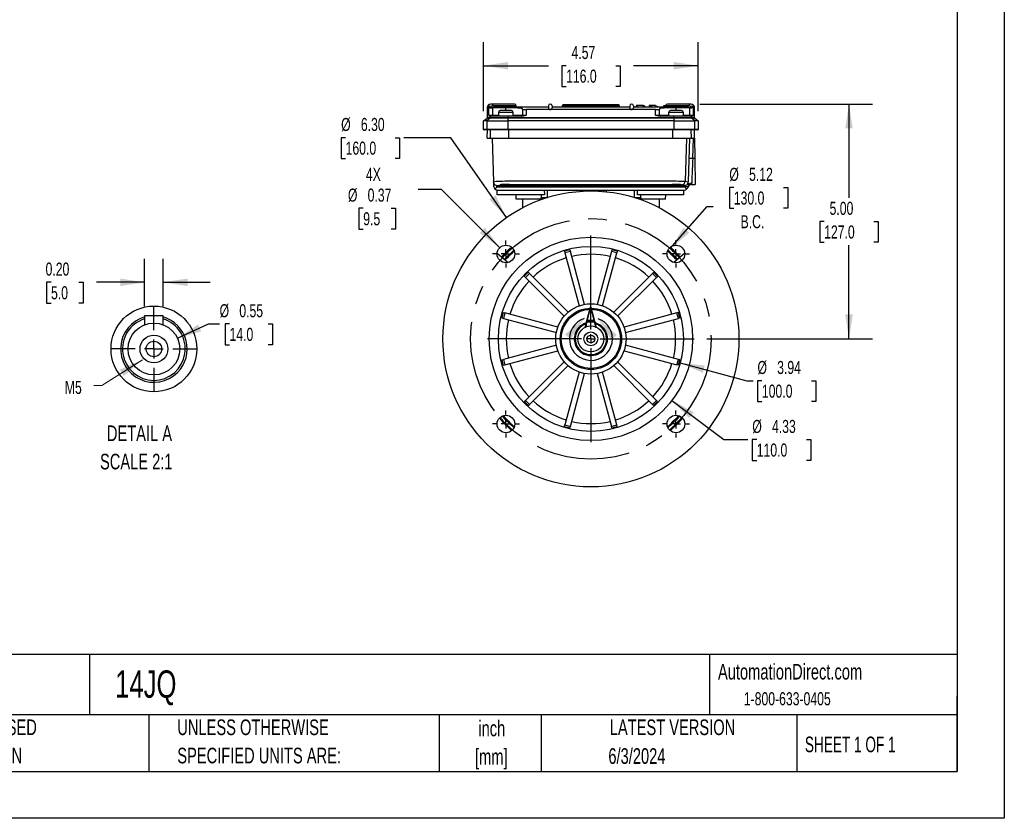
# Model space of a CAD drawing. Header units: inches. Extents: x 0 to 44, y 0 to 34.
# Tile 9 of 19: x 23 to 44, y 0 to 17. Entities that reach past the tile are written whole.
import ezdxf

# ---------------------------------------------------------------- set-up
doc = ezdxf.new("R2010")
doc.units = ezdxf.units.IN
doc.header["$LTSCALE"] = 4
doc.header["$MEASUREMENT"] = 0
doc.linetypes.add('CENTERX2', pattern=[0.8, 0.5, -0.1, 0.1, -0.1])
doc.layers.add('CENTER', color=40, linetype='CENTERX2')
doc.layers.add('SLD-DEFPOINTS', color=7, linetype='Continuous')
doc.layers.add('DIMENSIONS', color=140, linetype='Continuous', lineweight=25)
doc.layers.add('TEXT', color=140, linetype='Continuous', lineweight=25)
doc.styles.add('SLDTEXTSTYLE0', font='TXT', dxfattribs={"width": 0.7})
doc.styles.add('SLDTEXTSTYLE1', font='TXT', dxfattribs={"width": 0.65})
doc.dimstyles.new('SLDDIMSTYLE1', dxfattribs={"dimtxt": 0.277778, "dimasz": 0.52, "dimexe": 0, "dimexo": 0.0625, "dimgap": 0.069444, "dimtad": 0, "dimtih": 1, "dimtoh": 1, "dimrnd": 1e-09, "dimzin": 12, "dimdsep": 46, "dimtxsty": 'SLDTEXTSTYLE0', "dimsah": 1, "dimcen": 0.09, "dimadec": 0, "dimazin": 3, "dimtfac": 1, "dimtofl": 0, "dimtmove": 0, "dimatfit": 3, "dimfxl": 0, "dimfrac": 2, "dimtolj": 1, "dimtzin": 12, "dimarcsym": 0})
doc.dimstyles.new('SLDDIMSTYLE10', dxfattribs={"dimtxt": 0.277778, "dimasz": 0.52, "dimexe": 0, "dimexo": 0.0625, "dimgap": 0.069444, "dimtad": 0, "dimtih": 1, "dimtoh": 1, "dimlfac": 0.5, "dimrnd": 1e-09, "dimdsep": 46, "dimtxsty": 'SLDTEXTSTYLE0', "dimsah": 1, "dimcen": 0, "dimadec": 0, "dimazin": 2, "dimtfac": 1, "dimtofl": 0, "dimtmove": 0, "dimatfit": 3, "dimfxl": 0, "dimfrac": 2, "dimtolj": 1, "dimtzin": 12, "dimarcsym": 0})
doc.dimstyles.new('SLDDIMSTYLE4', dxfattribs={"dimtxt": 0.277778, "dimasz": 0.52, "dimexe": 0, "dimexo": 0.0625, "dimgap": 0.069444, "dimtad": 0, "dimtih": 1, "dimtoh": 1, "dimrnd": 1e-09, "dimzin": 12, "dimdsep": 46, "dimtxsty": 'SLDTEXTSTYLE0', "dimsah": 1, "dimcen": 0, "dimadec": 0, "dimazin": 3, "dimtfac": 1, "dimtofl": 0, "dimtmove": 0, "dimatfit": 3, "dimfxl": 0, "dimfrac": 2, "dimtolj": 1, "dimtzin": 12, "dimarcsym": 0})
doc.dimstyles.new('SLDDIMSTYLE5', dxfattribs={"dimtxt": 0.277778, "dimasz": 0.52, "dimexe": 0, "dimexo": 0.0625, "dimgap": 0.069444, "dimtad": 0, "dimtih": 1, "dimtoh": 1, "dimrnd": 1e-09, "dimzin": 4, "dimdsep": 46, "dimtxsty": 'SLDTEXTSTYLE0', "dimsah": 1, "dimcen": 0.09, "dimadec": 0, "dimazin": 1, "dimtfac": 1, "dimtofl": 0, "dimtmove": 0, "dimatfit": 3, "dimfxl": 0, "dimfrac": 2, "dimtolj": 1, "dimtzin": 12, "dimarcsym": 0})
doc.dimstyles.new('SLDDIMSTYLE6', dxfattribs={"dimtxt": 0.277778, "dimasz": 0.52, "dimexe": 0, "dimexo": 0.0625, "dimgap": 0.069444, "dimtad": 0, "dimtih": 1, "dimtoh": 1, "dimrnd": 1e-09, "dimzin": 12, "dimdsep": 46, "dimtxsty": 'SLDTEXTSTYLE0', "dimsah": 1, "dimcen": 0, "dimadec": 0, "dimazin": 3, "dimtfac": 1, "dimtofl": 0, "dimtmove": 0, "dimatfit": 3, "dimfxl": 0, "dimfrac": 2, "dimtolj": 1, "dimtzin": 12, "dimarcsym": 0})
doc.dimstyles.new('SLDDIMSTYLE7', dxfattribs={"dimtxt": 0.277778, "dimasz": 0.52, "dimexe": 0, "dimexo": 0.0625, "dimgap": 0.069444, "dimtad": 0, "dimtih": 1, "dimtoh": 1, "dimrnd": 1e-09, "dimzin": 4, "dimdsep": 46, "dimtxsty": 'SLDTEXTSTYLE0', "dimsah": 1, "dimcen": 0, "dimadec": 0, "dimazin": 1, "dimtfac": 1, "dimtofl": 0, "dimtmove": 0, "dimatfit": 3, "dimfxl": 0, "dimfrac": 2, "dimtolj": 1, "dimtzin": 12, "dimarcsym": 0})
doc.dimstyles.new('SLDDIMSTYLE8', dxfattribs={"dimtxt": 0.277778, "dimasz": 0.52, "dimexe": 0, "dimexo": 0.0625, "dimgap": 0.069444, "dimtad": 0, "dimtih": 1, "dimtoh": 1, "dimrnd": 1e-09, "dimdsep": 46, "dimtxsty": 'SLDTEXTSTYLE0', "dimsah": 1, "dimcen": 0, "dimadec": 0, "dimazin": 2, "dimtfac": 1, "dimtofl": 0, "dimtmove": 0, "dimatfit": 3, "dimfxl": 0, "dimfrac": 2, "dimtolj": 1, "dimtzin": 12, "dimarcsym": 0})
doc.dimstyles.new('SLDDIMSTYLE9', dxfattribs={"dimtxt": 0.277778, "dimasz": 0.52, "dimexe": 0, "dimexo": 0.0625, "dimgap": 0.069444, "dimtad": 0, "dimtih": 1, "dimtoh": 1, "dimlfac": 0.5, "dimrnd": 1e-09, "dimzin": 0, "dimdsep": 46, "dimtxsty": 'SLDTEXTSTYLE0', "dimsah": 1, "dimcen": 0.09, "dimadec": 0, "dimazin": 0, "dimtfac": 1, "dimtmove": 0, "dimatfit": 0, "dimfxl": 0, "dimfrac": 2, "dimtolj": 1, "dimtzin": 12, "dimarcsym": 0})

# ---------------------------------------------------------------- blocks, each defined once
blk = doc.blocks.new('SW_NOTE_0')
at = {"layer": 'TEXT', "color": 0, "linetype": 'CENTERX2', "lineweight": 18, "char_height": 0.3333, "attachment_point": 1, "style": 'SLDTEXTSTYLE0'}
for s, insert in [('DETAIL A', (0.146, 0.43)), ('SCALE 2:1', (0, -0.172))]:
    blk.add_mtext(s, dxfattribs=dict(at, insert=insert))
blk = doc.blocks.new('SW_NOTE_0_2')
at = {"layer": 'TEXT', "color": 0, "linetype": 'CENTERX2', "lineweight": 18, "char_height": 0.3333, "attachment_point": 2, "style": 'SLDTEXTSTYLE0'}
for s, insert in [('inch', (0.5, 0.43)), ('[mm]', (0.489, -0.172))]:
    blk.add_mtext(s, dxfattribs=dict(at, insert=insert))
blk = doc.blocks.new('SW_NOTE_0_3')
at = {"layer": 'TEXT', "color": 0, "linetype": 'CENTERX2', "lineweight": 18, "char_height": 0.33333, "attachment_point": 1, "style": 'SLDTEXTSTYLE0'}
for s, insert in [('UNLESS OTHERWISE', (0, 0.43)), ('SPECIFIED UNITS ARE:', (0, -0.172))]:
    blk.add_mtext(s, dxfattribs=dict(at, insert=insert))
blk = doc.blocks.new('SW_NOTE_0_7')
at = {"layer": 'TEXT', "color": 0, "linetype": 'CENTERX2', "lineweight": 18, "char_height": 0.33333, "attachment_point": 1, "style": 'SLDTEXTSTYLE0'}
for s, insert in [('METRIC UNITS USED', (0, 0.43)), ('FOR PART DESIGN', (0, -0.172))]:
    blk.add_mtext(s, dxfattribs=dict(at, insert=insert))
blk = doc.blocks.new('_D_8')
at = {"layer": 'DIMENSIONS'}
for p, q in [((38.242, 13.427), (38.148, 13.427)), ((38.148, 13.427), (38.148, 12.985)), ((39.298, 13.427), (39.392, 13.427)), ((39.392, 13.427), (39.392, 12.985)), ((36.89, 12.128), (37.676, 13.023)), ((37.676, 13.023), (37.805, 13.023)), ((38.148, 12.985), (38.242, 12.985)), ((39.392, 12.985), (39.298, 12.985))]:
    blk.add_line(p, q, dxfattribs=at)
blk.add_solid([(36.89, 12.128), (37.293, 12.466), (37.173, 12.571)], dxfattribs=at)
at = {"layer": 'DIMENSIONS', "char_height": 0.2778, "attachment_point": 1, "style": 'SLDTEXTSTYLE0'}
for s, insert in [('%%c', (38.147, 13.847)), ('5.12', (38.567, 13.847)), ('130.0', (38.242, 13.343)), ('B.C.', (38.386, 12.839))]:
    blk.add_mtext(s, dxfattribs=dict(at, insert=insert))
blk = doc.blocks.new('_D_9')
at = {"layer": 'DIMENSIONS'}
for p, q in [((37.517, 15.205), (41.194, 15.205)), ((40.694, 15.205), (40.694, 13.209)), ((40.165, 12.704), (40.072, 12.704)), ((40.072, 12.704), (40.072, 12.262)), ((41.222, 12.704), (41.315, 12.704)), ((41.315, 12.704), (41.315, 12.262)), ((40.072, 12.262), (40.165, 12.262)), ((40.694, 10.205), (40.694, 12.2)), ((41.315, 12.262), (41.222, 12.262)), ((37.665, 10.205), (41.194, 10.205))]:
    blk.add_line(p, q, dxfattribs=at)
for points in [[(40.694, 15.205), (40.614, 14.685), (40.774, 14.685)], [(40.694, 10.205), (40.774, 10.725), (40.614, 10.725)]]:
    blk.add_solid(points, dxfattribs=at)
at = {"layer": 'DIMENSIONS', "char_height": 0.2778, "attachment_point": 1, "style": 'SLDTEXTSTYLE0'}
for s, insert in [('5.00', (40.281, 13.124)), ('127.0', (40.165, 12.62))]:
    blk.add_mtext(s, dxfattribs=dict(at, insert=insert))
blk = doc.blocks.new('_D_10')
at = {"layer": 'DIMENSIONS'}
for p, q in [((32.917, 15.05), (32.917, 16.521)), ((37.484, 15.05), (37.484, 16.521)), ((32.917, 16.021), (34.295, 16.021)), ((34.672, 16.021), (34.578, 16.021)), ((34.578, 16.021), (34.578, 15.579)), ((35.728, 16.021), (35.822, 16.021)), ((35.822, 16.021), (35.822, 15.579)), ((37.484, 16.021), (36.105, 16.021)), ((34.578, 15.579), (34.672, 15.579)), ((35.822, 15.579), (35.728, 15.579))]:
    blk.add_line(p, q, dxfattribs=at)
for points in [[(32.917, 16.021), (33.437, 15.941), (33.437, 16.101)], [(37.484, 16.021), (36.964, 16.101), (36.964, 15.941)]]:
    blk.add_solid(points, dxfattribs=at)
at = {"layer": 'DIMENSIONS', "char_height": 0.2778, "attachment_point": 1, "style": 'SLDTEXTSTYLE0'}
for s, insert in [('4.57', (34.787, 16.441)), ('116.0', (34.672, 15.937))]:
    blk.add_mtext(s, dxfattribs=dict(at, insert=insert))
blk = doc.blocks.new('_D_11')
at = {"layer": 'DIMENSIONS'}
for p, q in [((36.926, 8.897), (38.028, 8.061)), ((38.028, 8.061), (38.543, 8.061)), ((38.73, 8.061), (38.636, 8.061)), ((38.636, 8.061), (38.636, 7.619)), ((39.786, 8.061), (39.88, 8.061)), ((39.88, 8.061), (39.88, 7.619)), ((38.636, 7.619), (38.73, 7.619)), ((39.88, 7.619), (39.786, 7.619))]:
    blk.add_line(p, q, dxfattribs=at)
blk.add_solid([(36.926, 8.897), (37.292, 8.519), (37.389, 8.646)], dxfattribs=at)
at = {"layer": 'DIMENSIONS', "char_height": 0.2778, "attachment_point": 1, "style": 'SLDTEXTSTYLE0'}
for s, insert in [('%%c', (38.636, 8.481)), ('4.33', (39.055, 8.481)), ('110.0', (38.73, 7.978))]:
    blk.add_mtext(s, dxfattribs=dict(at, insert=insert))
blk = doc.blocks.new('_D_12')
at = {"layer": 'DIMENSIONS'}
for p, q in [((37.102, 9.695), (38.519, 9.315)), ((38.519, 9.315), (38.653, 9.315)), ((38.84, 9.315), (38.747, 9.315)), ((38.747, 9.315), (38.747, 8.874)), ((39.897, 9.315), (39.99, 9.315)), ((39.99, 9.315), (39.99, 8.874)), ((38.747, 8.874), (38.84, 8.874)), ((39.99, 8.874), (39.897, 8.874))]:
    blk.add_line(p, q, dxfattribs=at)
blk.add_solid([(37.102, 9.695), (37.583, 9.483), (37.625, 9.638)], dxfattribs=at)
at = {"layer": 'DIMENSIONS', "char_height": 0.2778, "attachment_point": 1, "style": 'SLDTEXTSTYLE0'}
for s, insert in [('%%c', (38.746, 9.736)), ('3.94', (39.165, 9.736)), ('100.0', (38.84, 9.232))]:
    blk.add_mtext(s, dxfattribs=dict(at, insert=insert))
blk = doc.blocks.new('_D_13')
at = {"layer": 'DIMENSIONS'}
for p, q in [((29.978, 14.489), (29.884, 14.489)), ((29.884, 14.489), (29.884, 14.047)), ((31.034, 14.489), (31.128, 14.489)), ((31.128, 14.489), (31.128, 14.047)), ((32.221, 14.489), (31.221, 14.489)), ((33.402, 12.791), (32.221, 14.489)), ((29.884, 14.047), (29.978, 14.047)), ((31.128, 14.047), (31.034, 14.047))]:
    blk.add_line(p, q, dxfattribs=at)
blk.add_solid([(33.402, 12.791), (33.171, 13.263), (33.039, 13.172)], dxfattribs=at)
at = {"layer": 'DIMENSIONS', "char_height": 0.2778, "attachment_point": 1, "style": 'SLDTEXTSTYLE0'}
for s, insert in [('%%c', (29.883, 14.909)), ('6.30', (30.303, 14.909)), ('160.0', (29.978, 14.405))]:
    blk.add_mtext(s, dxfattribs=dict(at, insert=insert))
blk = doc.blocks.new('_D_14')
at = {"layer": 'DIMENSIONS'}
for p, q in [((32.016, 13.388), (31.523, 13.388)), ((33.258, 12.146), (32.016, 13.388)), ((30.353, 12.985), (30.26, 12.985)), ((30.26, 12.985), (30.26, 12.543)), ((30.948, 12.985), (31.041, 12.985)), ((31.041, 12.985), (31.041, 12.543)), ((30.26, 12.543), (30.353, 12.543)), ((31.041, 12.543), (30.948, 12.543))]:
    blk.add_line(p, q, dxfattribs=at)
blk.add_solid([(33.258, 12.146), (32.947, 12.571), (32.834, 12.458)], dxfattribs=at)
at = {"layer": 'DIMENSIONS', "char_height": 0.2778, "attachment_point": 1, "style": 'SLDTEXTSTYLE0'}
for s, insert in [('4X', (30.41, 13.847)), ('%%c', (30.028, 13.405)), ('0.37', (30.447, 13.405)), ('9.5', (30.353, 12.901))]:
    blk.add_mtext(s, dxfattribs=dict(at, insert=insert))
blk = doc.blocks.new('SW_CENTERMARKSYMBOL_2')
at = {"layer": 'CENTER', "color": 0}
for p, q in [((0, 0.2), (0, 2.265)), ((-0.2, 0), (-2.265, 0)), ((0, 0), (-0.1, 0)), ((0, 0), (0, 0.1)), ((0, 0), (0, -0.1)), ((0, 0), (0.1, 0)), ((0.2, 0), (2.265, 0)), ((0, -0.2), (0, -2.265))]:
    blk.add_line(p, q, dxfattribs=at)
blk = doc.blocks.new('SW_CENTERMARKSYMBOL_3')
at = {"layer": 'CENTER', "color": 0}
for p, q in [((0, 0.2), (0, 0.287)), ((-0.2, 0), (-0.287, 0)), ((0, 0), (-0.1, 0)), ((0, 0), (0, 0.1)), ((0, 0), (0, -0.1)), ((0, 0), (0.1, 0)), ((0.2, 0), (0.287, 0)), ((0, -0.2), (0, -0.287))]:
    blk.add_line(p, q, dxfattribs=at)
blk = doc.blocks.new('SW_CENTERMARKSYMBOL_4')
at = {"layer": 'CENTER', "color": 0}
for p, q in [((0, 0.2), (0, 0.287)), ((-0.2, 0), (-0.287, 0)), ((0, 0), (-0.1, 0)), ((0, 0), (0, 0.1)), ((0, 0), (0, -0.1)), ((0, 0), (0.1, 0)), ((0.2, 0), (0.287, 0)), ((0, -0.2), (0, -0.287))]:
    blk.add_line(p, q, dxfattribs=at)
blk = doc.blocks.new('SW_CENTERMARKSYMBOL_5')
at = {"layer": 'CENTER', "color": 0}
for p, q in [((0, 0.2), (0, 0.287)), ((-0.2, 0), (-0.287, 0)), ((0, 0), (-0.1, 0)), ((0, 0), (0, 0.1)), ((0, 0), (0, -0.1)), ((0, 0), (0.1, 0)), ((0.2, 0), (0.287, 0)), ((0, -0.2), (0, -0.287))]:
    blk.add_line(p, q, dxfattribs=at)
blk = doc.blocks.new('SW_CENTERMARKSYMBOL_6')
at = {"layer": 'CENTER', "color": 0}
for p, q in [((0, 0.2), (0, 0.287)), ((-0.2, 0), (-0.287, 0)), ((0, 0), (-0.1, 0)), ((0, 0), (0, 0.1)), ((0, 0), (0, -0.1)), ((0, 0), (0.1, 0)), ((0.2, 0), (0.287, 0)), ((0, -0.2), (0, -0.287))]:
    blk.add_line(p, q, dxfattribs=at)
blk = doc.blocks.new('_D_15')
at = {"layer": 'DIMENSIONS'}
for p, q in [((25.7, 10.9), (25.7, 11.91)), ((26.094, 10.9), (26.094, 11.91)), ((23.707, 11.41), (23.613, 11.41)), ((23.613, 11.41), (23.613, 10.968)), ((24.301, 11.41), (24.394, 11.41)), ((24.394, 11.41), (24.394, 10.968)), ((25.7, 11.41), (24.678, 11.41)), ((26.094, 11.41), (27.094, 11.41)), ((23.613, 10.968), (23.707, 10.968)), ((24.394, 10.968), (24.301, 10.968))]:
    blk.add_line(p, q, dxfattribs=at)
for points in [[(25.7, 11.41), (25.18, 11.49), (25.18, 11.33)], [(26.094, 11.41), (26.614, 11.33), (26.614, 11.49)]]:
    blk.add_solid(points, dxfattribs=at)
at = {"layer": 'DIMENSIONS', "char_height": 0.2778, "attachment_point": 1, "style": 'SLDTEXTSTYLE0'}
for s, insert in [('0.20', (23.591, 11.83)), ('5.0', (23.707, 11.326))]:
    blk.add_mtext(s, dxfattribs=dict(at, insert=insert))
blk = doc.blocks.new('_D_16')
at = {"layer": 'DIMENSIONS'}
for p, q in [((26.398, 10.221), (27.059, 10.524)), ((27.059, 10.524), (27.296, 10.524)), ((27.506, 10.524), (27.412, 10.524)), ((27.412, 10.524), (27.412, 10.082)), ((28.331, 10.524), (28.424, 10.524)), ((28.424, 10.524), (28.424, 10.082)), ((27.412, 10.082), (27.506, 10.082)), ((28.424, 10.082), (28.331, 10.082))]:
    blk.add_line(p, q, dxfattribs=at)
blk.add_solid([(26.398, 10.221), (26.904, 10.365), (26.837, 10.511)], dxfattribs=at)
at = {"layer": 'DIMENSIONS', "char_height": 0.2778, "attachment_point": 1, "style": 'SLDTEXTSTYLE0'}
for s, insert in [('%%c', (27.296, 10.944)), ('0.55', (27.715, 10.944)), ('14.0', (27.506, 10.441))]:
    blk.add_mtext(s, dxfattribs=dict(at, insert=insert))
blk = doc.blocks.new('SW_CENTERMARKSYMBOL_7')
at = {"layer": 'CENTER', "color": 0}
for p, q in [((0, 0.4), (0, 0.909)), ((-0.4, 0), (-0.909, 0)), ((0, 0), (-0.2, 0)), ((0, 0), (0, 0.2)), ((0, 0), (0.2, 0)), ((0, 0), (0, -0.2)), ((0.4, 0), (0.909, 0)), ((0, -0.4), (0, -0.909))]:
    blk.add_line(p, q, dxfattribs=at)

msp = doc.modelspace()

# ---------------------------------------------------------------- linework, layer by layer
at = {"color": 7, "linetype": 'Continuous'}
for p, q in [((44, 34), (44, 0)), ((44, 0), (0, 0))]:
    msp.add_line(p, q, dxfattribs=at)
for p, q in [((32.995, 15.146), (32.995, 14.919)), ((32.996, 15.146), (32.995, 15.146)), ((33.003, 15.141), (32.996, 15.146)), ((32.996, 15.146), (33.003, 15.146)), ((33.003, 15.155), (33.003, 15.157)), ((33.017, 15.141), (33.003, 15.157)), ((33.003, 15.155), (33.003, 15.141)), ((33.119, 15.165), (33.017, 15.142)), ((33.017, 15.133), (33.126, 15.146)), ((33.017, 15.141), (33.017, 15.142)), ((33.017, 15.141), (33.017, 15.133)), ((33.024, 15.129), (33.017, 15.133)), ((33.024, 14.968), (33.024, 15.129)), ((33.072, 15.203), (33.031, 15.193)), ((33.083, 15.204), (33.043, 15.195)), ((33.573, 15.205), (33.083, 15.205)), ((33.389, 15.125), (33.102, 15.125)), ((33.102, 15.125), (33.102, 14.968)), ((33.612, 15.165), (33.119, 15.165)), ((33.126, 15.146), (34.295, 15.146)), ((33.389, 15.067), (33.389, 15.125)), ((33.612, 15.146), (33.612, 15.165)), ((33.743, 15.091), (33.743, 15.106)), ((34.295, 15.165), (34.295, 15.126)), ((34.373, 15.165), (34.373, 15.126)), ((34.373, 15.146), (36.027, 15.146)), ((34.708, 15.165), (34.59, 15.165)), ((34.59, 15.165), (34.59, 15.146)), ((34.708, 15.185), (34.61, 15.185)), ((34.708, 15.165), (34.708, 15.185)), ((35.692, 15.185), (34.708, 15.185)), ((34.708, 15.165), (35.692, 15.165)), ((34.708, 15.146), (34.708, 15.165)), ((35.791, 15.185), (35.692, 15.185)), ((35.692, 15.185), (35.692, 15.165)), ((35.81, 15.165), (35.692, 15.165)), ((35.692, 15.165), (35.692, 15.146)), ((35.81, 15.146), (35.81, 15.165)), ((36.027, 15.165), (36.027, 15.126)), ((36.106, 15.165), (36.106, 15.126)), ((36.106, 15.146), (37.275, 15.146)), ((36.166, 15.167), (36.166, 15.146)), ((36.171, 15.172), (36.171, 15.146)), ((36.185, 15.172), (36.171, 15.172)), ((36.185, 15.172), (36.185, 15.146)), ((36.309, 15.171), (36.185, 15.171)), ((36.309, 15.146), (36.309, 15.171)), ((36.316, 15.165), (36.316, 15.146)), ((36.348, 15.163), (36.348, 15.146)), ((36.437, 15.171), (36.437, 15.146)), ((36.477, 15.171), (36.437, 15.171)), ((36.477, 15.146), (36.477, 15.172)), ((36.49, 15.172), (36.477, 15.172)), ((36.49, 15.172), (36.49, 15.146)), ((36.578, 15.171), (36.49, 15.171)), ((36.578, 15.171), (36.578, 15.146)), ((36.58, 15.166), (36.58, 15.146)), ((36.615, 15.153), (36.58, 15.153)), ((36.615, 15.153), (36.615, 15.146)), ((36.657, 15.106), (36.657, 15.091)), ((36.746, 15.165), (36.746, 15.146)), ((36.78, 15.168), (36.78, 15.146)), ((36.789, 15.168), (36.78, 15.168)), ((36.788, 15.165), (36.788, 15.146)), ((37.281, 15.165), (36.788, 15.165)), ((37.317, 15.205), (36.828, 15.205)), ((37.298, 15.125), (37.011, 15.125)), ((37.011, 15.125), (37.011, 15.067)), ((37.275, 15.146), (37.383, 15.133)), ((37.383, 15.142), (37.281, 15.165)), ((37.298, 15.125), (37.298, 14.968)), ((37.357, 15.195), (37.317, 15.204)), ((37.369, 15.193), (37.328, 15.203)), ((37.383, 15.133), (37.376, 15.129)), ((37.376, 15.129), (37.376, 14.968)), ((37.397, 15.157), (37.383, 15.141)), ((37.383, 15.142), (37.383, 15.141)), ((37.383, 15.133), (37.383, 15.141)), ((37.397, 15.157), (37.397, 15.155)), ((37.397, 15.141), (37.397, 15.155)), ((37.404, 15.146), (37.397, 15.141)), ((37.404, 15.146), (37.397, 15.146)), ((37.405, 15.146), (37.404, 15.146)), ((37.405, 14.919), (37.405, 15.146)), ((32.917, 14.85), (32.988, 14.904)), ((33.057, 14.904), (32.987, 14.85)), ((33.057, 14.904), (32.988, 14.904)), ((32.995, 14.919), (33.065, 14.919)), ((33.024, 14.968), (33.102, 14.968)), ((33.065, 14.949), (33.029, 14.949)), ((33.437, 14.904), (33.057, 14.904)), ((33.065, 14.919), (33.065, 14.949)), ((33.437, 14.949), (33.065, 14.949)), ((33.065, 14.919), (33.437, 14.919)), ((33.102, 14.949), (33.102, 14.968)), ((33.102, 14.968), (33.232, 14.968)), ((33.232, 15.028), (33.232, 14.949)), ((33.547, 15.028), (33.232, 15.028)), ((33.507, 15.067), (33.271, 15.067)), ((33.437, 14.949), (33.437, 14.919)), ((33.763, 14.949), (33.437, 14.949)), ((33.437, 14.904), (33.437, 14.919)), ((33.437, 14.919), (36.963, 14.919)), ((33.437, 14.85), (33.437, 14.904)), ((36.963, 14.904), (33.437, 14.904)), ((33.547, 14.949), (33.547, 15.028)), ((33.547, 14.968), (33.743, 14.968)), ((33.743, 15.091), (33.743, 14.968)), ((33.743, 14.968), (33.822, 14.968)), ((33.822, 15.087), (33.822, 14.968)), ((34.334, 15.087), (33.822, 15.087)), ((36.066, 15.087), (34.334, 15.087)), ((36.578, 15.087), (36.066, 15.087)), ((36.578, 14.968), (36.578, 15.087)), ((36.578, 14.968), (36.657, 14.968)), ((36.963, 14.949), (36.637, 14.949)), ((36.657, 14.968), (36.657, 15.091)), ((36.657, 14.968), (36.854, 14.968)), ((36.854, 15.028), (36.854, 14.949)), ((37.169, 15.028), (36.854, 15.028)), ((37.129, 15.067), (36.893, 15.067)), ((36.963, 14.919), (36.963, 14.949)), ((37.335, 14.949), (36.963, 14.949)), ((36.963, 14.919), (36.963, 14.904)), ((36.963, 14.919), (37.335, 14.919)), ((36.963, 14.904), (36.963, 14.85)), ((37.343, 14.904), (36.963, 14.904)), ((37.169, 14.949), (37.169, 15.028)), ((37.169, 14.968), (37.298, 14.968)), ((37.298, 14.949), (37.298, 14.968)), ((37.298, 14.968), (37.376, 14.968)), ((37.335, 14.949), (37.335, 14.919)), ((37.371, 14.949), (37.335, 14.949)), ((37.335, 14.919), (37.405, 14.919)), ((37.414, 14.85), (37.343, 14.904)), ((37.413, 14.904), (37.343, 14.904)), ((37.413, 14.904), (37.484, 14.85)), ((32.987, 14.85), (32.917, 14.85)), ((32.917, 14.665), (32.917, 14.85)), ((32.987, 14.85), (32.987, 14.665)), ((32.987, 14.85), (33.437, 14.85)), ((33.437, 14.665), (33.437, 14.85)), ((36.963, 14.85), (33.437, 14.85)), ((36.963, 14.85), (36.963, 14.665)), ((36.963, 14.85), (37.414, 14.85)), ((37.414, 14.665), (37.414, 14.85)), ((37.484, 14.85), (37.414, 14.85)), ((37.484, 14.85), (37.484, 14.665)), ((32.987, 14.665), (32.917, 14.665)), ((32.998, 14.654), (32.928, 14.654)), ((33.437, 14.665), (32.987, 14.665)), ((32.995, 14.476), (32.998, 14.654)), ((32.995, 14.476), (33.061, 14.476)), ((33.437, 14.654), (32.998, 14.654)), ((33.061, 14.476), (33.064, 14.654)), ((33.061, 14.476), (33.453, 14.476)), ((33.098, 14.476), (33.129, 13.549)), ((33.437, 14.654), (33.437, 14.665)), ((36.963, 14.665), (33.437, 14.665)), ((36.963, 14.654), (33.437, 14.654)), ((33.453, 14.476), (33.453, 14.654)), ((33.453, 14.476), (36.947, 14.476)), ((36.947, 14.476), (36.947, 14.654)), ((36.947, 14.476), (37.339, 14.476)), ((36.963, 14.654), (36.963, 14.665)), ((37.414, 14.665), (36.963, 14.665)), ((37.402, 14.654), (36.963, 14.654)), ((37.237, 14.476), (37.206, 13.563)), ((37.302, 14.476), (37.271, 13.549)), ((37.339, 14.476), (37.336, 14.654)), ((37.339, 14.476), (37.405, 14.476)), ((37.367, 14.043), (37.381, 14.476)), ((37.405, 14.476), (37.402, 14.654)), ((37.472, 14.654), (37.402, 14.654)), ((37.405, 14.476), (37.412, 14.043)), ((37.484, 14.665), (37.414, 14.665)), ((37.367, 14.043), (37.288, 14.045)), ((37.412, 14.043), (37.367, 14.043)), ((37.412, 14.043), (37.422, 13.492)), ((33.13, 13.523), (33.129, 13.549)), ((33.132, 13.45), (33.13, 13.523)), ((33.156, 13.396), (33.197, 13.433)), ((37.204, 13.433), (33.197, 13.433)), ((33.203, 13.472), (33.273, 13.487)), ((33.203, 13.472), (37.197, 13.472)), ((33.273, 13.487), (33.271, 13.488)), ((37.129, 13.488), (37.128, 13.487)), ((37.128, 13.487), (37.128, 13.487)), ((37.197, 13.472), (37.128, 13.487)), ((37.204, 13.447), (37.204, 13.433)), ((37.244, 13.396), (37.204, 13.433)), ((37.206, 13.563), (37.271, 13.549)), ((37.27, 13.523), (37.268, 13.458)), ((37.268, 13.458), (37.268, 13.45)), ((37.34, 13.491), (37.422, 13.492)), ((33.203, 13.274), (33.203, 13.374)), ((34.209, 13.274), (33.203, 13.274)), ((33.211, 13.374), (37.189, 13.374)), ((33.609, 13.177), (33.607, 13.274)), ((34.139, 13.274), (34.14, 13.216)), ((34.14, 13.216), (34.275, 13.216)), ((34.141, 13.177), (34.14, 13.209)), ((34.205, 13.374), (34.209, 13.274)), ((34.275, 13.216), (34.275, 13.374)), ((35.062, 13.374), (35.062, 13.351)), ((35.465, 13.374), (35.466, 13.339)), ((35.535, 13.336), (35.535, 13.374)), ((36.125, 13.216), (36.125, 13.374)), ((36.125, 13.216), (36.26, 13.216)), ((37.181, 13.274), (36.191, 13.274)), ((36.26, 13.216), (36.261, 13.274)), ((36.26, 13.209), (36.26, 13.177)), ((36.791, 13.177), (36.793, 13.274)), ((37.181, 13.274), (37.181, 13.374)), ((34.141, 13.177), (33.609, 13.177)), ((33.743, 13.177), (33.743, 13)), ((34.159, 13.177), (34.141, 13.177)), ((36.26, 13.177), (36.242, 13.177)), ((36.791, 13.177), (36.26, 13.177)), ((36.657, 13), (36.657, 13.177)), ((33.205, 12.029), (33.437, 11.835)), ((33.359, 11.901), (33.557, 12.093)), ((34.639, 12.07), (34.648, 12.037)), ((34.762, 12.067), (34.648, 12.037)), ((34.648, 12.037), (34.95, 10.91)), ((34.753, 12.1), (34.762, 12.067)), ((35.064, 10.94), (34.762, 12.067)), ((35.638, 12.067), (35.336, 10.94)), ((35.45, 10.91), (35.752, 12.037)), ((35.647, 12.1), (35.638, 12.067)), ((35.752, 12.037), (35.638, 12.067)), ((35.761, 12.07), (35.752, 12.037)), ((36.843, 12.094), (37.041, 11.901)), ((36.964, 11.837), (37.193, 12.027)), ((33.806, 11.515), (33.782, 11.539)), ((33.806, 11.515), (33.847, 11.558)), ((33.89, 11.599), (33.847, 11.558)), ((33.865, 11.623), (33.89, 11.599)), ((34.715, 10.774), (33.89, 11.599)), ((36.511, 11.599), (35.686, 10.774)), ((36.535, 11.623), (36.511, 11.599)), ((36.594, 11.515), (36.511, 11.599)), ((36.618, 11.539), (36.594, 11.515)), ((33.806, 11.515), (34.631, 10.69)), ((35.769, 10.69), (36.594, 11.515)), ((25.7, 10.7), (25.7, 10.506)), ((26.094, 10.7), (25.7, 10.7)), ((26.094, 10.506), (26.094, 10.7)), ((33.335, 10.766), (33.368, 10.757)), ((33.368, 10.757), (33.337, 10.643)), ((34.495, 10.455), (33.368, 10.757)), ((37.032, 10.757), (35.905, 10.455)), ((37.065, 10.766), (37.032, 10.757)), ((37.063, 10.643), (37.032, 10.757)), ((33.304, 10.651), (33.337, 10.643)), ((33.337, 10.643), (34.465, 10.341)), ((35.102, 10.559), (35.102, 10.462)), ((35.299, 10.559), (35.102, 10.559)), ((35.299, 10.462), (35.299, 10.559)), ((35.936, 10.341), (37.063, 10.643)), ((37.096, 10.651), (37.063, 10.643)), ((34.465, 10.069), (33.337, 9.767)), ((37.063, 9.767), (35.936, 10.069)), ((33.368, 9.653), (34.495, 9.955)), ((35.905, 9.955), (37.032, 9.653)), ((33.304, 9.758), (33.337, 9.767)), ((33.335, 9.644), (33.368, 9.653)), ((33.337, 9.767), (33.368, 9.653)), ((34.631, 9.719), (33.806, 8.894)), ((36.594, 8.894), (35.769, 9.719)), ((37.032, 9.653), (37.063, 9.767)), ((37.065, 9.644), (37.032, 9.653)), ((37.096, 9.758), (37.063, 9.767)), ((33.89, 8.811), (34.715, 9.636)), ((34.95, 9.5), (34.648, 8.373)), ((34.762, 8.342), (35.064, 9.469)), ((35.336, 9.469), (35.638, 8.342)), ((35.752, 8.373), (35.45, 9.5)), ((35.686, 9.636), (36.511, 8.811)), ((33.782, 8.87), (33.806, 8.894)), ((33.806, 8.894), (33.89, 8.811)), ((33.865, 8.786), (33.89, 8.811)), ((36.594, 8.894), (36.511, 8.811)), ((36.535, 8.786), (36.511, 8.811)), ((36.594, 8.894), (36.618, 8.87)), ((34.639, 8.34), (34.648, 8.373)), ((34.648, 8.373), (34.762, 8.342)), ((34.753, 8.309), (34.762, 8.342)), ((35.638, 8.342), (35.752, 8.373)), ((35.647, 8.309), (35.638, 8.342)), ((35.761, 8.34), (35.752, 8.373))]:
    msp.add_line(p, q)
at = {"flags": 128}
for points in [[(33.083, 15.204), (33.076, 15.204), (33.072, 15.203)], [(36.316, 15.161), (36.312, 15.161), (36.309, 15.161)], [(37.328, 15.203), (37.324, 15.204), (37.317, 15.204)], [(33.822, 14.968), (33.794, 14.955), (33.763, 14.949)], [(36.637, 14.949), (36.607, 14.955), (36.578, 14.968)], [(37.367, 14.043), (37.364, 13.991), (37.363, 13.946), (37.361, 13.909), (37.36, 13.879), (37.357, 13.821), (37.355, 13.769), (37.353, 13.723), (37.351, 13.654), (37.348, 13.598), (37.347, 13.554), (37.345, 13.522)], [(33.129, 13.549), (33.183, 13.561), (33.187, 13.562), (33.191, 13.563), (33.197, 13.564), (33.217, 13.565), (33.243, 13.565), (33.279, 13.566), (33.321, 13.566), (33.369, 13.567), (33.421, 13.567), (33.468, 13.567), (33.505, 13.567), (33.653, 13.567), (34.841, 13.567), (36.047, 13.567), (36.577, 13.567), (36.646, 13.567), (36.716, 13.567), (36.785, 13.567), (36.855, 13.567), (36.924, 13.567), (37.013, 13.567), (37.063, 13.566), (37.108, 13.566), (37.146, 13.565), (37.176, 13.565), (37.196, 13.564), (37.206, 13.563)], [(33.197, 13.433), (33.196, 13.441), (33.196, 13.448), (33.196, 13.455), (33.197, 13.461), (33.199, 13.469), (33.201, 13.471), (33.203, 13.472)], [(33.349, 13.49), (33.403, 13.49), (33.422, 13.491), (33.441, 13.491), (33.46, 13.491), (33.499, 13.491), (33.538, 13.491), (33.576, 13.491), (33.808, 13.491), (34.273, 13.491), (35.201, 13.491), (36.209, 13.491), (36.652, 13.491), (36.739, 13.491), (36.826, 13.491), (36.913, 13.491), (37, 13.49), (37.051, 13.49)], [(37.197, 13.472), (37.2, 13.47), (37.202, 13.465), (37.204, 13.457), (37.204, 13.447)], [(37.27, 13.523), (37.271, 13.536), (37.271, 13.543), (37.271, 13.546), (37.271, 13.548), (37.271, 13.549)], [(37.345, 13.522), (37.343, 13.505), (37.341, 13.494), (37.34, 13.491), (37.34, 13.491)], [(35.131, 13.347), (35.132, 13.365), (35.132, 13.374)], [(36.191, 13.274), (36.195, 13.365), (36.195, 13.374)], [(33.51, 12.154), (33.44, 12.095), (33.3, 11.95)], [(37.101, 11.95), (36.96, 12.095), (36.889, 12.154)], [(33.251, 8.517), (33.323, 8.431), (33.512, 8.253)], [(33.56, 8.316), (33.379, 8.486), (33.314, 8.564)], [(37.087, 8.565), (37.021, 8.486), (36.843, 8.318)], [(36.891, 8.256), (37.077, 8.431), (37.15, 8.517)]]:
    msp.add_lwpolyline(points, dxfattribs=at)
for centre, radius in [((35.2, 10.205), 3.15), ((35.2, 10.205), 2.165), ((33.391, 12.014), 0.187), ((35.2, 10.205), 1.969), ((37.01, 12.014), 0.187), ((35.2, 10.205), 0.748), ((35.2, 10.205), 0.653), ((35.2, 10.205), 0.63), ((25.897, 9.991), 0.551), ((35.2, 10.205), 0.276), ((25.897, 9.991), 0.295), ((35.2, 10.205), 0.148), ((35.2, 10.205), 0.0827), ((25.897, 9.991), 0.165), ((33.391, 8.395), 0.187), ((37.01, 8.395), 0.187)]:
    msp.add_circle(centre, radius)
for centre, radius, start, end in [((33.042, 15.156), 0.0388, 87.9528, 178.792), ((33.087, 15.14), 0.07, 128.7036, 178.484), ((33.083, 15.165), 0.0394, 90, 103.6735), ((33.081, 15.167), 0.0377, 357.4466, 87.1957), ((33.079, 15.165), 0.0397, 0.5364, 84.4434), ((33.573, 15.165), 0.0394, 0, 90), ((34.334, 15.165), 0.0394, 360, 180), ((34.61, 15.165), 0.0197, 90, 180), ((35.791, 15.165), 0.0197, 0, 90), ((36.066, 15.165), 0.0394, 360, 180), ((36.17, 15.152), 0.0157, 85.8985, 105.4705), ((36.322, 15.048), 0.118, 77.1734, 92.7595), ((36.77, 15.079), 0.0893, 83.3439, 105.412), ((36.828, 15.165), 0.0394, 90, 180), ((37.319, 15.167), 0.0377, 92.8043, 182.5534), ((37.321, 15.165), 0.0397, 95.5565, 179.4636), ((37.317, 15.165), 0.0394, 76.0383, 90), ((37.313, 15.14), 0.07, 1.5158, 51.2966), ((37.359, 15.156), 0.0388, 1.1385, 92.1167), ((32.976, 14.919), 0.0197, 306.8699, 0), ((33.079, 14.972), 0.0545, 184.0213, 205.5338), ((33.045, 14.919), 0.0197, 307.0343, 0.0336), ((33.271, 15.028), 0.0394, 90, 180), ((33.507, 15.028), 0.0394, 0, 90), ((33.724, 14.968), 0.0197, 270, 0), ((36.676, 14.968), 0.0197, 180, 270), ((36.893, 15.028), 0.0394, 90, 180), ((37.129, 15.028), 0.0394, 0, 90), ((37.355, 14.919), 0.0197, 179.9664, 232.9657), ((37.331, 14.97), 0.0455, 332.2835, 358.1614), ((37.425, 14.919), 0.0197, 180, 233.1301), ((32.928, 14.665), 0.0118, 180, 270), ((32.998, 14.665), 0.0118, 179.8763, 269.8758), ((37.402, 14.665), 0.0118, 270.1242, 0.1237), ((37.472, 14.665), 0.0118, 270, 0), ((33.203, 13.551), 0.0786, 201.0007, 269.82), ((33.211, 13.453), 0.0787, 181.9228, 225.8342), ((33.331, 12.684), 0.806, 88.7368, 94.2755), ((33.385, 16.285), 2.8, 267.6884, 272.4929), ((33.398, 11.298), 2.193, 87.1447, 91.284), ((37.002, 11.298), 2.193, 88.716, 92.8553), ((37.015, 16.285), 2.8, 267.5071, 272.3116), ((37.073, 12.825), 0.665, 85.1365, 91.8512), ((37.128, 13.566), 0.0787, 270.2245, 358.0771), ((37.197, 13.551), 0.0786, 270.18, 338.9993), ((37.209, 13.604), 0.158, 268.2075, 291.88), ((37.189, 13.453), 0.0787, 314.1658, 358.0772), ((37.341, 13.412), 0.0787, 91, 165.0579), ((37.344, 13.445), 0.0764, 89.1274, 176.4822), ((33.211, 13.453), 0.0787, 225.8342, 270), ((34.179, 13.216), 0.0394, 181, 249.7628), ((36.221, 13.216), 0.0394, 290.2372, 359), ((37.189, 13.453), 0.0787, 270, 314.1658), ((35.2, 10.205), 2.559, 130.8121, 137.4091), ((35.2, 10.205), 2.48, 131.2156, 137.3227), ((35.2, 10.205), 1.948, 103.2624, 106.7376), ((35.2, 10.205), 1.803, 76.8772, 103.1228), ((35.2, 10.205), 1.948, 73.2624, 76.7376), ((35.2, 10.205), 2.48, 42.6793, 48.8583), ((35.2, 10.205), 2.559, 42.5968, 49.1879), ((35.2, 10.205), 1.803, 106.8772, 133.1228), ((35.2, 10.205), 1.803, 46.8772, 73.1228), ((35.2, 10.205), 1.948, 133.2624, 136.7376), ((35.2, 10.205), 1.948, 43.2624, 46.7376), ((35.2, 10.205), 1.803, 136.8772, 163.1228), ((35.2, 10.205), 1.803, 16.8772, 43.1228), ((35.2, 10.205), 1.948, 163.2624, 166.7376), ((35.2, 10.205), 1.948, 13.2624, 16.7376), ((25.897, 9.991), 0.709, 106.1276, 315), ((25.897, 9.991), 0.669, 107.1046, 72.8954), ((25.897, 9.991), 0.709, 315, 73.8724), ((35.2, 10.205), 1.803, 166.8772, 193.1228), ((35.2, 10.205), 0.354, 106.1276, 315), ((35.2, 10.205), 0.335, 107.1046, 72.8954), ((35.2, 10.205), 0.354, 315, 73.8724), ((35.2, 10.205), 1.803, 346.8772, 13.1228), ((35.2, 10.205), 1.948, 193.2624, 196.7376), ((35.2, 10.205), 1.803, 196.8772, 223.1228), ((35.2, 10.205), 1.803, 316.8772, 343.1228), ((35.2, 10.205), 1.948, 343.2624, 346.7376), ((35.2, 10.205), 1.948, 223.2624, 226.7376), ((35.2, 10.205), 1.803, 226.8772, 253.1228), ((35.2, 10.205), 1.803, 286.8772, 313.1228), ((35.2, 10.205), 1.948, 313.2624, 316.7376), ((35.2, 10.205), 2.559, 220.8121, 229.1879), ((35.2, 10.205), 2.48, 221.1417, 228.8583), ((35.2, 10.205), 1.803, 256.8772, 283.1228), ((35.2, 10.205), 2.48, 311.1417, 318.8583), ((35.2, 10.205), 2.559, 310.8121, 319.1879), ((35.2, 10.205), 1.948, 253.2624, 256.7376), ((35.2, 10.205), 1.948, 283.2624, 286.7376)]:
    msp.add_arc(centre, radius, start, end)
for centre, major_axis, ratio, start_param, end_param in [((33.102, 15.13), (0.0787, 0), 0.054545, 3.275144, 4.712389), ((33.389, 15.106), (0.354, 0), 0.054545, 0, 1.570796), ((34.334, 15.126), (0, 0.0396), 0.994102, 1.570796, 3.141593), ((34.334, 15.126), (0, 0.0396), 0.994102, 3.141593, 4.712389), ((36.066, 15.126), (0, 0.0396), 0.994102, 1.570796, 3.141593), ((36.066, 15.126), (0, 0.0396), 0.994102, 3.141593, 4.712389), ((37.011, 15.106), (0.354, 0), 0.054545, 1.570796, 3.141593), ((37.298, 15.13), (0.0787, 0), 0.054545, 4.712389, 6.149634), ((33.822, 15.091), (0.0787, 0), 0.054545, 3.141593, 4.712389), ((36.578, 15.091), (0.0787, 0), 0.054545, 4.712389, 6.283185)]:
    msp.add_ellipse(centre, major_axis=major_axis, ratio=ratio, start_param=start_param, end_param=end_param)
msp.add_solid([(25.651, 9.762), (25.169, 9.552), (25.254, 9.417)])
at = {"layer": 'CENTER'}
msp.add_circle((35.2, 10.205), 2.56, dxfattribs=at)
at = {"layer": 'SLD-DEFPOINTS'}
msp.add_circle((25.897, 9.991), 0.913, dxfattribs=at)
at = {"layer": 'TEXT'}
for p, q in [((43, 33), (43, 1)), ((43, 3.484), (1, 3.484)), ((24.529, 3.484), (24.529, 2.2)), ((37.728, 3.484), (37.728, 2.2)), ((43, 1), (43, 2.6)), ((43, 2.2), (1, 2.2)), ((25.792, 2.2), (25.792, 1)), ((31.972, 2.2), (31.972, 1)), ((34.144, 2.2), (34.144, 1)), ((39.582, 2.2), (39.582, 1)), ((1, 1), (43, 1))]:
    msp.add_line(p, q, dxfattribs=at)
at = {"layer": 'TEXT', "linetype": 'CENTERX2', "lineweight": 18, "flags": 128}
msp.add_lwpolyline([(24.615, 9.217), (24.786, 9.217), (25.651, 9.762)], dxfattribs=at)
at = {"layer": 'TEXT'}
msp.add_arc((35.2, 10.205), 0.457, 108.5951, 69.8536, dxfattribs=at)
for points in [[(35.055, 10.637), (34.649, 10.303), (34.768, 10.196)], [(35.357, 10.633), (35.632, 10.184), (35.754, 10.288)]]:
    msp.add_solid(points, dxfattribs=at)

# ---------------------------------------------------------------- block references
at = {"layer": 'CENTER'}
for name, p in [('SW_CENTERMARKSYMBOL_2', (35.2, 10.205)), ('SW_CENTERMARKSYMBOL_4', (33.391, 12.014)), ('SW_CENTERMARKSYMBOL_3', (37.01, 12.014)), ('SW_CENTERMARKSYMBOL_7', (25.897, 9.991)), ('SW_CENTERMARKSYMBOL_6', (33.391, 8.395)), ('SW_CENTERMARKSYMBOL_5', (37.01, 8.395))]:
    msp.add_blockref(name, p, dxfattribs=at)
at = {"layer": 'TEXT', "linetype": 'CENTERX2', "lineweight": 18}
for name, p in [('SW_NOTE_0', (24.75, 7.933)), ('SW_NOTE_0_7', (20.233, 1.675)), ('SW_NOTE_0_3', (26.395, 1.675)), ('SW_NOTE_0_2', (32.59, 1.65))]:
    msp.add_blockref(name, p, dxfattribs=at)

# ---------------------------------------------------------------- texts
at = {"layer": 'TEXT', "insert": (35.055, 10.883), "char_height": 0.444, "attachment_point": 1, "style": 'SLDTEXTSTYLE0'}
msp.add_mtext('A', dxfattribs=at)
at = {"layer": 'TEXT', "linetype": 'CENTERX2', "lineweight": 18}
for s, insert, char_height, attachment_point, style in [('M5', (24, 9.311), 0.2778, 1, 'SLDTEXTSTYLE0'), ('14JQ', (25.072, 3.149), 0.5833, 1, 'SLDTEXTSTYLE0'), ('AutomationDirect.com', (37.905, 3.288), 0.33333, 1, 'SLDTEXTSTYLE0'), ('1-800-633-0405', (38.455, 2.684), 0.27778, 1, 'SLDTEXTSTYLE0'), ('LATEST VERSION', (36.937, 2.105), 0.33333, 2, 'SLDTEXTSTYLE0'), ('SHEET 1 OF 1', (39.755, 1.74), 0.33333, 1, 'SLDTEXTSTYLE1'), ('6/3/2024', (36.179, 1.493), 0.3333, 2, 'SLDTEXTSTYLE0')]:
    msp.add_mtext(s, dxfattribs=dict(at, insert=insert, char_height=char_height, attachment_point=attachment_point, style=style))

# ---------------------------------------------------------------- dimensions: what is measured, and where the dimension line sits
at = {"layer": 'DIMENSIONS'}
for base, p1, p2, dimstyle, picture, middle in [((37.484, 16.021), (32.917, 14.85), (37.484, 14.85), 'SLDDIMSTYLE1', '_D_10', (35.2, 16.021)), ((25.7, 11.41), (26.094, 10.7), (25.7, 10.7), 'SLDDIMSTYLE9', '_D_15', (24.004, 11.41))]:
    dim = msp.add_linear_dim(base=base, p1=p1, p2=p2, dimstyle=dimstyle, dxfattribs=at)
    dim.commit()
    dim.dimension.update_dxf_attribs({"geometry": picture, "text_midpoint": middle, "dimtype": 160})
dim = msp.add_linear_dim(base=(40.694, 15.205), p1=(37.465, 10.205), p2=(37.317, 15.205), angle=90, dimstyle='SLDDIMSTYLE5', dxfattribs=at)
dim.commit()
dim.dimension.update_dxf_attribs({"geometry": '_D_9', "text_midpoint": (40.694, 12.705), "dimtype": 160})
for p1, p2, dimstyle, picture, middle in [((36.998, 7.619), (33.402, 12.791), 'SLDDIMSTYLE7', '_D_13', (30.506, 14.489)), ((33.474, 11.513), (36.926, 8.897), 'SLDDIMSTYLE6', '_D_11', (39.258, 8.061)), ((25.396, 9.761), (26.398, 10.221), 'SLDDIMSTYLE10', '_D_16', (27.918, 10.524)), ((33.299, 10.714), (37.102, 9.695), 'SLDDIMSTYLE6', '_D_12', (39.368, 9.315))]:
    dim = msp.add_diameter_dim_2p(p1=p1, p2=p2, dimstyle=dimstyle, dxfattribs=at)
    dim.commit()
    dim.dimension.update_dxf_attribs({"geometry": picture, "text_midpoint": middle, "dimtype": 163})
for p1, p2, text, dimstyle, picture, middle in [((33.523, 11.882), (33.258, 12.146), '4X\\P<>', 'SLDDIMSTYLE8', '_D_14', (30.65, 13.206)), ((33.51, 8.281), (36.89, 12.128), '<>\\PB.C.', 'SLDDIMSTYLE4', '_D_8', (38.77, 13.206))]:
    dim = msp.add_diameter_dim_2p(p1=p1, p2=p2, text=text, dimstyle=dimstyle, dxfattribs=at)
    dim.commit()
    dim.dimension.update_dxf_attribs({"geometry": picture, "text_midpoint": middle, "dimtype": 163})

doc.saveas('drawing.dxf')
